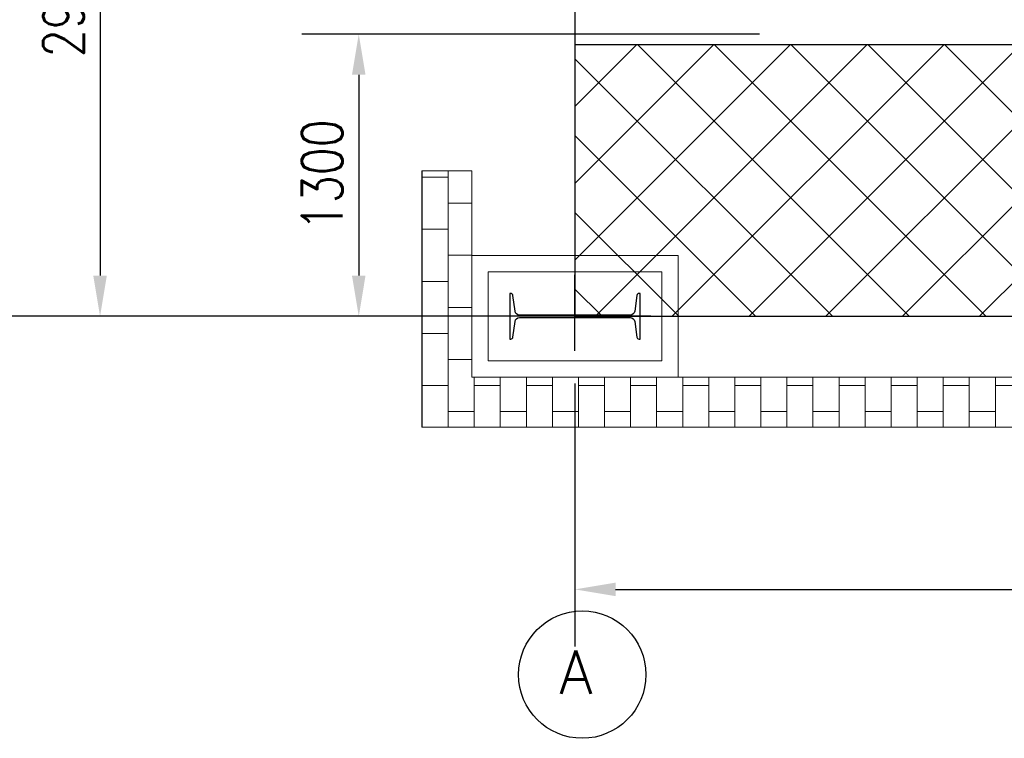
# Model space of a CAD drawing. Header units: inches. Extents: x -204116 to 930598, y -391373 to 256461.
# Tile 126 of 225: x 358164 to 362699, y -211318 to -208008. Entities that reach past the tile are written whole.
import ezdxf
from ezdxf.lldxf.tags import DXFTag

# ---------------------------------------------------------------- set-up
doc = ezdxf.new("R2010")
doc.units = ezdxf.units.IN
doc.header["$LTSCALE"] = 10
doc.header["$MEASUREMENT"] = 0
doc.header["$PDMODE"] = 1
doc.header["$PDSIZE"] = 1000
doc.linetypes.add('CONTINOUS', pattern=[0])
doc.layers.get('Defpoints').update_dxf_attribs({"lineweight": 25})
for name, color, linetype, lineweight in [('cen', 2, 'CENTER2', 25), ('HIDEN', 8, 'CONTINOUS', 9), ('TEXT', 3, 'Continuous', 25)]:
    doc.layers.add(name, color=color, linetype=linetype, lineweight=lineweight)
doc.layers.add('EQP', color=71, linetype='Continuous')
doc.styles.add('MIC', font='romans.shx', dxfattribs={"width": 0.8})
doc.styles.add('romans', font='romans.shx', dxfattribs={"width": 0.8})
tags = doc.linetypes.add('CENTER2', pattern=[1.125, 0.75, -0.125, 0.125, -0.125]).pattern_tags.tags
tags[10:11] = [DXFTag(74, 4), DXFTag(75, 0), DXFTag(340, '0'), DXFTag(46, 1.0), DXFTag(50, 0.0), DXFTag(44, 0.0), DXFTag(45, 0.0)]
tags[8:9] = [DXFTag(74, 4), DXFTag(75, 0), DXFTag(340, '0'), DXFTag(46, 1.0), DXFTag(50, 0.0), DXFTag(44, 0.0), DXFTag(45, 0.0)]
tags[6:7] = [DXFTag(74, 4), DXFTag(75, 0), DXFTag(340, '0'), DXFTag(46, 1.0), DXFTag(50, 0.0), DXFTag(44, 0.0), DXFTag(45, 0.0)]
tags[4:5] = [DXFTag(74, 4), DXFTag(75, 0), DXFTag(340, '0'), DXFTag(46, 1.0), DXFTag(50, 0.0), DXFTag(44, 0.0), DXFTag(45, 0.0)]
doc.dimstyles.new('1_75', dxfattribs={"dimscale": 75, "dimtxt": 2.5, "dimasz": 2.5, "dimexe": 1, "dimexo": 2, "dimgap": 1, "dimtad": 1, "dimtoh": 1, "dimdec": 0, "dimzin": 9, "dimdsep": 46, "dimtxsty": 'MIC', "dimcen": 2.5, "dimclrd": 1, "dimclre": 1, "dimclrt": 256, "dimadec": 0, "dimazin": 0, "dimtfac": 1, "dimtdec": 0, "dimtmove": 2, "dimatfit": 3, "dimfxl": 1, "dimlwd": -1, "dimlwe": -1, "dimarcsym": 0})

# ---------------------------------------------------------------- blocks, each defined once
blk = doc.blocks.new('MB 600')
at = {"layer": 'cen'}
for p, q in [((1434932.6, -1594060.7, -4420572.3), (1434932.6, -1594410.7, -4420572.3)), ((1434582.6, -1594220.1, -4420572.3), (1435282.6, -1594220.1, -4420572.3))]:
    blk.add_line(p, q, dxfattribs=at)
at = {"layer": 'EQP', "color": 3, "ltscale": 0.05, "elevation": -4420572.3}
blk.add_lwpolyline([(1434632.6, -1594115.1), (1434632.6, -1594325.1), (1434637.3, -1594325.1, 0.373885), (1434647.2, -1594316.5), (1434657.4, -1594243.3, -0.373885), (1434677.2, -1594226.1), (1435188, -1594226.1, -0.373885), (1435207.8, -1594243.3), (1435218.1, -1594316.5, 0.373885), (1435228, -1594325.1), (1435232.6, -1594325.1), (1435232.6, -1594115.1), (1435227.9, -1594115.1, 0.373885), (1435218, -1594123.7), (1435207.8, -1594196.8, -0.373885), (1435188, -1594214.1), (1434677.2, -1594214.1, -0.373885), (1434657.4, -1594196.9), (1434647.2, -1594123.7, 0.373885), (1434637.2, -1594115.1)], format="xyb", close=True, dxfattribs=at)
blk = doc.blocks.new('*D521')
at = {"color": 1, "transparency": 16777216}
for p, q in [((360096, -200374.4), (357560.4, -200374.4)), ((357822.9, -200561.9), (357822.9, -209186.8)), ((360221, -209374.3), (357560.4, -209374.3))]:
    blk.add_line(p, q, dxfattribs=at)
for points in [[(357791.7, -200561.9), (357854.2, -200561.9), (357822.9, -200374.4)], [(357791.7, -209186.8), (357854.2, -209186.8), (357822.9, -209374.3)]]:
    blk.add_solid(points, dxfattribs=at)
at = {"layer": 'Defpoints', "color": 0, "transparency": 16777216}
for p in [(360246, -200374.4, -2509178.9), (357822.9, -209374.3), (360371, -209374.3, -2509178.9)]:
    blk.add_point(p, dxfattribs=at)
at = {"transparency": 16777216, "insert": (357654.2, -204874.3), "char_height": 187.5, "attachment_point": 5, "rotation": 90, "style": 'MIC'}
blk.add_mtext('9000', dxfattribs=at)
blk = doc.blocks.new('*D504')
at = {"color": 1, "transparency": 16777216}
for p, q in [((360721, -209683.7), (360721, -210894.4)), ((366721, -209729.4), (366721, -210894.4)), ((360908.5, -210631.9), (366533.5, -210631.9))]:
    blk.add_line(p, q, dxfattribs=at)
for points in [[(360908.5, -210600.6), (360908.5, -210663.1), (360721, -210631.9)], [(366533.5, -210600.6), (366533.5, -210663.1), (366721, -210631.9)]]:
    blk.add_solid(points, dxfattribs=at)
at = {"layer": 'Defpoints', "color": 0, "transparency": 16777216}
for p in [(360721, -209533.7, -4420572.3), (366721, -209579.4, -4420572.3), (366721, -210631.9)]:
    blk.add_point(p, dxfattribs=at)
at = {"transparency": 16777216, "insert": (363721, -210463.1), "char_height": 187.5, "attachment_point": 5, "style": 'MIC'}
blk.add_mtext('6000', dxfattribs=at)
blk = doc.blocks.new('*D522')
at = {"color": 1}
for p, q in [((361571.4, -208074.3), (359463, -208074.3)), ((359725.5, -208261.8), (359725.5, -209186.8)), ((360425.5, -209374.3), (359463, -209374.3))]:
    blk.add_line(p, q, dxfattribs=at)
for points in [[(359694.2, -208261.8), (359756.7, -208261.8), (359725.5, -208074.3)], [(359694.2, -209186.8), (359756.7, -209186.8), (359725.5, -209374.3)]]:
    blk.add_solid(points, dxfattribs=at)
at = {"layer": 'Defpoints', "color": 0}
for p in [(361721.4, -208074.3, -2509178.9), (359725.5, -209374.3), (360575.5, -209374.3, -2509178.9)]:
    blk.add_point(p, dxfattribs=at)
at = {"insert": (359556.7, -208724.3), "char_height": 187.5, "attachment_point": 5, "rotation": 90, "style": 'MIC'}
blk.add_mtext('1300', dxfattribs=at)
blk = doc.blocks.new('*D516')
at = {"color": 1, "transparency": 16777216}
for p, q in [((359297.1, -206474.3), (358271.5, -206474.3)), ((358534, -206661.8), (358534, -209186.8)), ((359663.6, -209374.3), (358271.5, -209374.3))]:
    blk.add_line(p, q, dxfattribs=at)
for points in [[(358502.8, -206661.8), (358565.3, -206661.8), (358534, -206474.3)], [(358502.8, -209186.8), (358565.3, -209186.8), (358534, -209374.3)]]:
    blk.add_solid(points, dxfattribs=at)
at = {"layer": 'Defpoints', "color": 0, "transparency": 16777216}
for p in [(359447.1, -206474.3), (358534, -209374.3), (359813.6, -209374.3)]:
    blk.add_point(p, dxfattribs=at)
at = {"transparency": 16777216, "insert": (358365.3, -207924.3), "char_height": 187.5, "attachment_point": 5, "rotation": 90, "style": 'MIC'}
blk.add_mtext('2900', dxfattribs=at)

msp = doc.modelspace()

# ---------------------------------------------------------------- hatches: boundary and pattern name
at = {"layer": 'HIDEN', "ltscale": 25}
h = msp.add_hatch(dxfattribs=at)
h.set_pattern_fill('AR-B816', color=8, scale=15, angle=270, style=0)
h.set_pattern_definition([(270, (-1635342.63, 1621986.56), (120, -2e-14), []), (0, (-1635342.63, 1621986.56), (120, 120), [120, -120])])
h.paths.add_polyline_path([(360016, -208704.1), (360246, -208704.1), (360246, -209654.4), (372196, -209654.4), (372196, -208704.1), (372426, -208704.1), (372426, -209884.4), (360016, -209884.4)])
h.paths.add_polyline_path([(360016, -201044.4), (360246, -201044.4), (360246, -200094.4), (368746, -200094.4), (368746, -199864.4), (360016, -199864.4)])
h.paths.add_polyline_path([(372426, -201044.4), (372196, -201044.4), (372196, -200094.4), (371246, -200094.4), (371246, -199864.4), (372426, -199864.4)])
at = {"layer": 'HIDEN'}
h = msp.add_hatch(dxfattribs=at)
h.set_pattern_fill('ANSI37', color=251, scale=2000, angle=-90, style=0)
h.set_pattern_definition([(315, (1542583, 871983.6), (176.776695, 176.776695), []), (45, (1542583, 871983.6), (-176.776695, 176.776695), [])])
h.paths.add_polyline_path([(363221, -208124.3), (360721, -208124.3), (360721, -209374.3), (363221, -209374.3)])

# ---------------------------------------------------------------- linework, layer by layer
at = {"color": 1, "ltscale": 500}
for p, q in [((360721, -196594.4, -5.2), (360721, -209374.3, -5.2)), ((360721, -209374.3, -5.2), (371721, -209374.3, -5.2))]:
    msp.add_line(p, q, dxfattribs=at)
at = {"elevation": -5.2}
msp.add_lwpolyline([(360721, -209374.3), (363221, -209374.3), (363221, -208124.3), (360721, -208124.3)], close=True, dxfattribs=at)
at = {"color": 114}
msp.add_circle((360754.6, -211024.5, 4420567.1), 293.3, dxfattribs=at)
at = {"layer": 'HIDEN', "color": 8, "ltscale": 25}
for p, q in [((360016, -209884.4, -5.2), (360016, -208704.1, -5.2)), ((360016, -208704.1, -5.2), (360246, -208704.1, -5.2)), ((360246, -209654.4, -5.2), (360246, -208704.1, -5.2)), ((372196, -209654.4, -5.2), (360246, -209654.4, -5.2)), ((372426, -209884.4, -5.2), (360016, -209884.4, -5.2))]:
    msp.add_line(p, q, dxfattribs=at)
at = {"layer": 'HIDEN', "color": 8, "ltscale": 25, "elevation": -5.2}
for points in [[(361196, -209654.4), (360246, -209654.4), (360246, -209094.4), (361196, -209094.4)], [(361121, -209579.4), (360321, -209579.4), (360321, -209169.4), (361121, -209169.4)]]:
    msp.add_lwpolyline(points, close=True, dxfattribs=at)

# ---------------------------------------------------------------- block references
at = {"rotation": 180}
msp.add_blockref('MB 600', (1795653.6, -1803594.3, 4420567.1), dxfattribs=at)

# ---------------------------------------------------------------- texts
at = {"layer": 'TEXT', "style": 'romans'}
msp.add_text('A', height=200, dxfattribs=at).set_placement((360648.4, -211113.7, 4420823.5))

# ---------------------------------------------------------------- dimensions: what is measured, and where the dimension line sits
for base, p1, p2, picture, middle in [((357822.9, -209374.3, 2509173.7), (360246, -200374.4, -5.2), (360371, -209374.3, -5.2), '*D521', (357654.2, -204874.3, 2509173.7)), ((358534, -209374.3, 2509173.7), (359447.1, -206474.3, 2509173.7), (359813.6, -209374.3, 2509173.7), '*D516', (358365.3, -207924.3, 2509173.7)), ((359725.5, -209374.3, 2509173.7), (361721.4, -208074.3, -5.2), (360575.5, -209374.3, -5.2), '*D522', (359556.7, -208724.3, 2509173.7))]:
    dim = msp.add_linear_dim(base=base, p1=p1, p2=p2, angle=90, dimstyle='1_75', override={"dimexe": 3.5, "dimfxl": 0.18, "dimarcsym": 1})
    dim.commit()
    dim.dimension.update_dxf_attribs({"geometry": picture, "text_midpoint": middle})
dim = msp.add_linear_dim(base=(366721, -210631.9, 4420567.1), p1=(360721, -209533.7, -5.2), p2=(366721, -209579.4, -5.2), dimstyle='1_75', override={"dimexe": 3.5, "dimfxl": 0.18, "dimarcsym": 1})
dim.commit()
dim.dimension.update_dxf_attribs({"geometry": '*D504', "text_midpoint": (363721, -210463.1, 4420567.1)})

doc.saveas('drawing.dxf')
